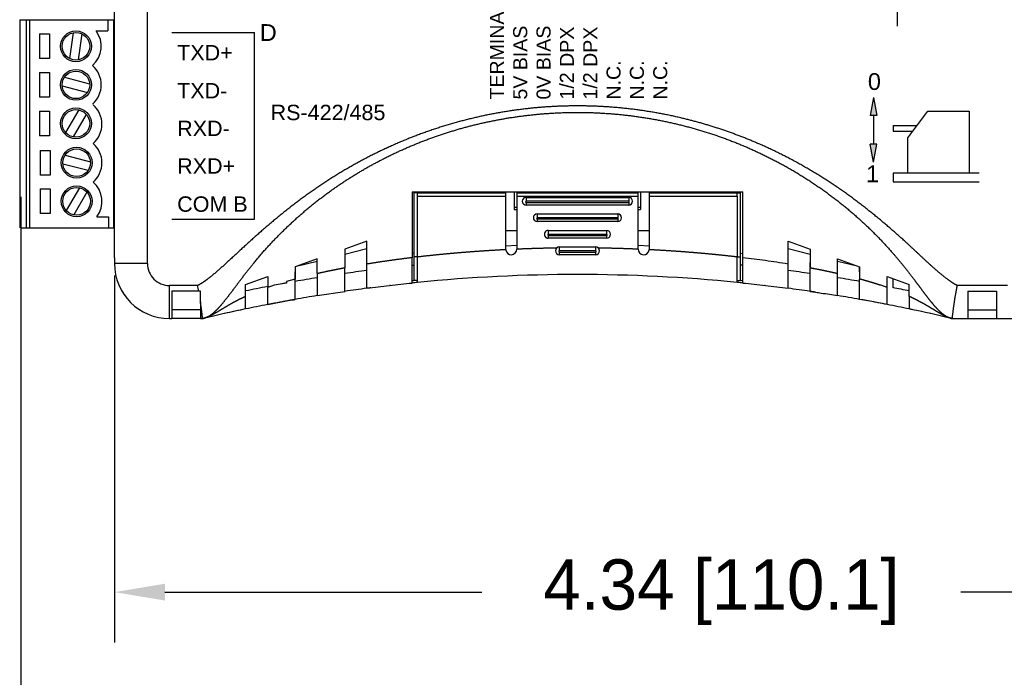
# Model space of a CAD drawing. Extents: x -358.8 to -343.8, y -84.1 to -74.5.
# Tile 3 of 5: x -351.5 to -348, y -80.8 to -78.4. Entities that reach past the tile are written whole.
import ezdxf

# ---------------------------------------------------------------- set-up
doc = ezdxf.new("R2010")
doc.units = 0
doc.linetypes.add('PHANTOM', pattern=[63.50000000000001, 31.75, -6.35, 6.35, -6.35, 6.35, -6.35])
doc.layers.get('0').update_dxf_attribs({"linetype": 'CONTINUOUS'})
doc.layers.add('DIMENSIONS', color=140, linetype='CONTINUOUS')
doc.layers.add('PRODUCT', color=7, linetype='CONTINUOUS')
doc.styles.add('MX_NOTE_STANDARD', font='txt.shx', dxfattribs={"bigfont": 'extfont.shx'})
doc.dimstyles.get("Standard").update_dxf_attribs({"dimtxt": 0.18, "dimasz": 0.18, "dimexe": 0.18, "dimexo": 0.0625, "dimgap": 0.09, "dimtad": 0, "dimtih": 1, "dimtoh": 1, "dimdec": 4, "dimzin": 0, "dimdsep": 46, "dimtxsty": 'Standard', "dimcen": 0.09, "dimadec": 0, "dimazin": 0, "dimtfac": 1, "dimtdec": 4, "dimtofl": 0, "dimtmove": 0, "dimatfit": 3, "dimfxl": 0, "dimtolj": 1, "dimtzin": 0, "dimarcsym": 0})

# ---------------------------------------------------------------- blocks, each defined once
blk = doc.blocks.new('*D9')
at = {"color": 0, "linetype": 'ByBlock'}
for p, q in [((-351.2008615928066, -79.31823347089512), (-351.2008615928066, -80.62922424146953)), ((-346.8662157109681, -80.05051694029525), (-346.8662157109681, -80.62922424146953)), ((-351.0208615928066, -80.44922424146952), (-349.8885386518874, -80.44922424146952)), ((-347.0462157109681, -80.44922424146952), (-348.1785386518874, -80.44922424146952))]:
    blk.add_line(p, q, dxfattribs=at)
for points in [[(-351.0208615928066, -80.41922424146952), (-351.0208615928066, -80.47922424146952), (-351.2008615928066, -80.44922424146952)], [(-347.0462157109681, -80.41922424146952), (-347.0462157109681, -80.47922424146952), (-346.8662157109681, -80.44922424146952)]]:
    blk.add_solid(points, dxfattribs=at)
at = {"color": 0, "linetype": 'ByBlock', "insert": (-349.0335386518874, -80.44922424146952), "char_height": 0.18, "attachment_point": 5}
blk.add_mtext('\\A1;4.34 [110.1]', dxfattribs=at)
blk = doc.blocks.new('*D10')
at = {"color": 0, "linetype": 'ByBlock'}
for p, q in [((-351.5355065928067, -79.03687378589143), (-351.5355065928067, -81.27656932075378)), ((-346.8662157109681, -80.11301694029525), (-346.8662157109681, -81.27656932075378)), ((-351.3555065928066, -81.09656932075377), (-350.1008611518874, -81.09656932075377)), ((-347.0462157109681, -81.09656932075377), (-348.3008611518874, -81.09656932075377))]:
    blk.add_line(p, q, dxfattribs=at)
for points in [[(-351.3555065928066, -81.06656932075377), (-351.3555065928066, -81.12656932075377), (-351.5355065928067, -81.09656932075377)], [(-347.0462157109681, -81.06656932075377), (-347.0462157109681, -81.12656932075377), (-346.8662157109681, -81.09656932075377)]]:
    blk.add_solid(points, dxfattribs=at)
at = {"color": 0, "linetype": 'ByBlock', "insert": (-349.2008611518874, -81.09656932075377), "char_height": 0.18, "attachment_point": 5}
blk.add_mtext('\\A1;4.67 [118.6]', dxfattribs=at)

msp = doc.modelspace()

# ---------------------------------------------------------------- hatches: boundary and pattern name
at = {"layer": 'PRODUCT', "linetype": 'Continuous'}
h = msp.add_hatch(color=256, dxfattribs=at)
h.paths.add_polyline_path([(-348.4900316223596, -78.74717058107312), (-348.4786791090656, -78.74717058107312), (-348.4900316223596, -78.68278727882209)])
h.paths.add_polyline_path([(-348.4900316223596, -78.6827872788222), (-348.5013841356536, -78.74717058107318), (-348.4900316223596, -78.74717058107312)])
h = msp.add_hatch(color=256, dxfattribs=at)
h.paths.add_polyline_path([(-348.4900316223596, -78.84897485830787), (-348.4786791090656, -78.84897485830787), (-348.4900316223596, -78.9133581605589)])
h.paths.add_polyline_path([(-348.4900316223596, -78.91335816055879), (-348.5013841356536, -78.84897485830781), (-348.4900316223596, -78.84897485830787)])

# ---------------------------------------------------------------- linework, layer by layer
for p, q in [((-351.2008615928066, -79.25573347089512), (-351.2008615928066, -76.18486730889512)), ((-348.4056074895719, -77.4272641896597), (-348.405607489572, -78.42832279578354)), ((-351.5392294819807, -78.40504105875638), (-351.2045844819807, -78.40504105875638)), ((-351.5392294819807, -78.40504105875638), (-351.5392294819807, -79.14786788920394)), ((-351.5156074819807, -78.40504105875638), (-351.5156074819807, -79.14786788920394)), ((-351.5037964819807, -78.40504105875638), (-351.5037964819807, -79.14786788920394)), ((-351.2242694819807, -78.40504105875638), (-351.2242694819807, -78.4444110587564)), ((-351.2045844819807, -78.40504105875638), (-351.2045844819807, -79.14786788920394)), ((-351.2665989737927, -78.4444110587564), (-351.2242694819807, -78.4444110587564)), ((-351.4683634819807, -78.45543465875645), (-351.4329304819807, -78.45543465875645)), ((-351.4683634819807, -78.45543465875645), (-351.4683634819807, -78.54361532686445)), ((-351.4329304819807, -78.45543465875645), (-351.4329304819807, -78.54361532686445)), ((-351.3606549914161, -78.54344345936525), (-351.3474064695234, -78.45113983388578)), ((-351.329478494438, -78.54791828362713), (-351.3162299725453, -78.4556146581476)), ((-351.4329304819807, -78.54361532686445), (-351.4683634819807, -78.54361532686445)), ((-351.4683634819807, -78.59322965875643), (-351.4683634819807, -78.6814103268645)), ((-351.4683634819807, -78.59322965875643), (-351.4329304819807, -78.59322965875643)), ((-351.4329304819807, -78.59322965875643), (-351.4329304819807, -78.6814103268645)), ((-351.379526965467, -78.61023281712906), (-351.2893454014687, -78.6339555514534)), ((-351.3875395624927, -78.64069256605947), (-351.2973579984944, -78.66441530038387)), ((-351.4329304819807, -78.6814103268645), (-351.4683634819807, -78.6814103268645)), ((-348.4900316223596, -78.68278727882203), (-348.5013841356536, -78.74717058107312)), ((-348.4900316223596, -78.68278727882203), (-348.4786791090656, -78.74717058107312)), ((-351.3285255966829, -78.72691609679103), (-351.3755561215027, -78.80743697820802)), ((-351.4683634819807, -78.73102465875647), (-351.4683634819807, -78.81920532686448)), ((-351.4683634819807, -78.73102465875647), (-351.4329304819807, -78.73102465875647)), ((-351.4329304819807, -78.73102465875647), (-351.4329304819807, -78.81920532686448)), ((-351.3013288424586, -78.74280113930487), (-351.3483593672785, -78.82332202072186)), ((-348.4786791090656, -78.74717058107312), (-348.5013841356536, -78.74717058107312)), ((-348.4900316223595, -78.74717058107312), (-348.4900316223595, -78.84897485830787)), ((-348.3668607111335, -78.82610825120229), (-348.2959578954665, -78.73096634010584)), ((-348.2959578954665, -78.73096634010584), (-348.1483246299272, -78.73096634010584)), ((-348.1483246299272, -78.73096634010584), (-348.1483246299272, -78.95231691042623)), ((-348.4202806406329, -78.78280819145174), (-348.334592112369, -78.78280819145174)), ((-348.4202806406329, -78.78280819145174), (-348.4202806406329, -78.80280819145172)), ((-351.4329304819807, -78.81920532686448), (-351.4683634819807, -78.81920532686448)), ((-348.4202806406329, -78.80280819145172), (-348.3494967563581, -78.80280819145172)), ((-348.3668607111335, -78.95231691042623), (-348.3668607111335, -78.82610825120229)), ((-351.4659347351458, -78.871471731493), (-351.4659347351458, -78.95965239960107)), ((-351.4659347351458, -78.871471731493), (-351.4305017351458, -78.871471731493)), ((-351.4305017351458, -78.871471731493), (-351.4305017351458, -78.95965239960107)), ((-348.4900316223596, -78.91335816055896), (-348.5013841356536, -78.84897485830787)), ((-348.4786791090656, -78.84897485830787), (-348.5013841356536, -78.84897485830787)), ((-348.4900316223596, -78.91335816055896), (-348.4786791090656, -78.84897485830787)), ((-351.3770982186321, -78.88847488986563), (-351.2869166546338, -78.91219762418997)), ((-351.3851108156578, -78.91893463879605), (-351.2949292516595, -78.94265737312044)), ((-351.4305017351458, -78.95965239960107), (-351.4659347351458, -78.95965239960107)), ((-348.1128253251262, -78.95231691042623), (-348.4202806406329, -78.95231691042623)), ((-348.4202806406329, -78.95231691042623), (-348.4202806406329, -78.98356691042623)), ((-351.4659347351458, -79.00926673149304), (-351.4659347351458, -79.09744739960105)), ((-351.4659347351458, -79.00926673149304), (-351.4305017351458, -79.00926673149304)), ((-351.4305017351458, -79.00926673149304), (-351.4305017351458, -79.09744739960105)), ((-351.3260968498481, -79.0051581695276), (-351.3731273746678, -79.08567905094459)), ((-348.4202806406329, -78.98356691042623), (-348.1128253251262, -78.98356691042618)), ((-351.2989000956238, -79.02104321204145), (-351.3459306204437, -79.10156409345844)), ((-350.137870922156, -79.01951299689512), (-348.956768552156, -79.01951299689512)), ((-350.137870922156, -79.01951299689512), (-350.137870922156, -79.25462779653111)), ((-350.129996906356, -79.25183120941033), (-350.129996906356, -79.02345000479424)), ((-350.1181858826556, -79.02345000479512), (-350.129996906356, -79.02345000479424)), ((-350.1181858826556, -79.02345000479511), (-349.8032252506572, -79.02345000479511)), ((-350.1181858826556, -79.03526102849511), (-350.1181858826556, -79.02345000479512)), ((-350.118185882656, -79.25228149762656), (-350.118185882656, -79.03526102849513)), ((-350.1181858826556, -79.03526102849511), (-349.8032252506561, -79.03526102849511)), ((-350.098500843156, -79.02346253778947), (-350.098500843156, -79.01952501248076)), ((-349.9729088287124, -79.01951299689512), (-349.9729088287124, -79.02345000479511)), ((-349.9217277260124, -79.01951299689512), (-349.9217277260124, -79.02345000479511)), ((-349.8729088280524, -79.01951299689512), (-349.8729088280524, -79.02345000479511)), ((-349.8217277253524, -79.01951299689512), (-349.8217277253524, -79.02345000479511)), ((-349.8032252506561, -79.03526102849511), (-349.8032252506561, -79.02345000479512)), ((-349.8032252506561, -79.22423740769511), (-349.8032252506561, -79.03526102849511)), ((-349.7729088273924, -79.01951299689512), (-349.7729088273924, -79.07463110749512)), ((-349.7638551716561, -79.02345000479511), (-349.3307843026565, -79.02345000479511)), ((-349.7638551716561, -79.02345000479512), (-349.7638551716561, -79.03526102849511)), ((-349.7638551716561, -79.03526102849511), (-349.7638551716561, -79.22423740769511)), ((-349.7638551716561, -79.03526102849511), (-349.3307843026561, -79.03526102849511)), ((-349.7441701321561, -79.01951299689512), (-349.7441701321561, -79.02345000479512)), ((-349.7303906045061, -79.03919803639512), (-349.364248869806, -79.03919803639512)), ((-349.3504693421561, -79.01951299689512), (-349.3504693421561, -79.02345000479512)), ((-349.3307843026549, -79.03526102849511), (-349.3307843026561, -79.02345000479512)), ((-349.3307843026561, -79.22423740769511), (-349.3307843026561, -79.03526102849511)), ((-349.3217277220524, -79.01951299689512), (-349.3217277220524, -79.07463110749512)), ((-349.2914142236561, -79.02345000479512), (-349.2914142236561, -79.03526102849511)), ((-349.2914142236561, -79.02345000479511), (-348.9764535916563, -79.02345000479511)), ((-349.2914142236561, -79.03526102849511), (-349.2914142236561, -79.22423740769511)), ((-349.2914142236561, -79.03526102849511), (-348.9764535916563, -79.03526102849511)), ((-349.2729088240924, -79.01951299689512), (-349.2729088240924, -79.02345000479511)), ((-349.2217277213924, -79.01951299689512), (-349.2217277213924, -79.02345000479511)), ((-349.1729088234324, -79.01951299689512), (-349.1729088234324, -79.02345000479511)), ((-349.1217277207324, -79.01951299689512), (-349.1217277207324, -79.02345000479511)), ((-348.9961357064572, -79.02346253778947), (-348.9961357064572, -79.01952501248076)), ((-348.9764535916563, -79.03526102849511), (-348.9764535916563, -79.02345000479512)), ((-348.9764535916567, -79.02345000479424), (-348.9646425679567, -79.02345000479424)), ((-348.9764535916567, -79.03526102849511), (-348.9764535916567, -79.25228115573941)), ((-348.9646425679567, -79.25183112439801), (-348.9646425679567, -79.02345000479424)), ((-348.956768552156, -79.25462744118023), (-348.956768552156, -79.01951299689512)), ((-349.7729088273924, -79.07463110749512), (-349.7729088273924, -79.08250512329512)), ((-349.7729088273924, -79.08250512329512), (-349.7638551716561, -79.08250512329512)), ((-349.364248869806, -79.06675709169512), (-349.7303906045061, -79.06675709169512)), ((-349.3307843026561, -79.08250512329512), (-349.3217277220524, -79.08250512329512)), ((-349.3217277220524, -79.07463110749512), (-349.3217277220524, -79.08250512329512)), ((-351.4305017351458, -79.09744739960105), (-351.4659347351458, -79.09744739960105)), ((-351.2641702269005, -79.10847099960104), (-351.2218407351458, -79.10847099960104)), ((-351.2218407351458, -79.10847099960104), (-351.2218407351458, -79.14784099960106)), ((-349.6910205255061, -79.09825315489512), (-349.4036189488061, -79.09825315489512)), ((-351.5368007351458, -79.14784099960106), (-351.2021557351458, -79.14784099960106)), ((-349.4036189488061, -79.12581221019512), (-349.6910205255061, -79.12581221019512)), ((-349.8032252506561, -79.15730827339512), (-349.7638551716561, -79.15730827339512)), ((-349.651650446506, -79.15730827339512), (-349.442989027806, -79.15730827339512)), ((-349.442989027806, -79.18486732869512), (-349.651650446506, -79.18486732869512)), ((-349.3307843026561, -79.15730827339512), (-349.2914142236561, -79.15730827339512)), ((-350.2992867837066, -79.19547357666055), (-350.3780269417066, -79.22369351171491)), ((-350.3780269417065, -79.24195394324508), (-350.2992867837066, -79.22226890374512)), ((-350.2992867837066, -79.27749975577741), (-350.2992867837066, -79.19547357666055)), ((-349.6122803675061, -79.21636339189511), (-349.4823591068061, -79.21636339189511)), ((-348.7953526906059, -79.19547357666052), (-348.716612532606, -79.22369351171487)), ((-348.7953526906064, -79.27749927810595), (-348.7953526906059, -79.19547357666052)), ((-348.7953526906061, -79.22226817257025), (-348.7166125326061, -79.24195321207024)), ((-351.2008615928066, -79.25573347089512), (-351.2008615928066, -79.27541851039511)), ((-350.3780269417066, -79.22369351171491), (-350.3780269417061, -79.29130500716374)), ((-350.137870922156, -79.34510139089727), (-350.137870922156, -79.25462779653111)), ((-350.129996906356, -79.33642206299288), (-350.129996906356, -79.25183120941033)), ((-350.118185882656, -79.3431093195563), (-350.118185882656, -79.25228149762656)), ((-349.8031243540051, -79.22622791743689), (-349.8032252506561, -79.22423740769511)), ((-349.7638551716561, -79.22423740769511), (-349.7638559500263, -79.22441246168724)), ((-349.4823591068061, -79.24392244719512), (-349.6122803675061, -79.24392244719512)), ((-349.3307835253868, -79.22441233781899), (-349.3307843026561, -79.22423740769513)), ((-349.2914142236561, -79.22423740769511), (-349.2915151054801, -79.2262277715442)), ((-348.9764535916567, -79.34310902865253), (-348.9764535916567, -79.25228115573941)), ((-348.9646425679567, -79.33642206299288), (-348.9646425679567, -79.25183112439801)), ((-348.956768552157, -79.34510108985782), (-348.956768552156, -79.25462744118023)), ((-348.716612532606, -79.22369351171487), (-348.7166125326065, -79.2913044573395)), ((-350.4764521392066, -79.25896843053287), (-350.5551922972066, -79.28718836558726)), ((-350.5551922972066, -79.28718836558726), (-350.5551922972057, -79.33102089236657)), ((-350.546491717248, -79.28407013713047), (-350.4764521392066, -79.26656024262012)), ((-350.4764521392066, -79.31161376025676), (-350.4764521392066, -79.25896843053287)), ((-350.3780269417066, -79.3749244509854), (-350.378026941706, -79.29130500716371)), ((-350.3780269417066, -79.30175487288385), (-350.3780269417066, -79.29222275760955)), ((-350.2992867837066, -79.36401779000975), (-350.2992867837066, -79.27749975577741)), ((-350.1378785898, -79.28178085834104), (-350.1300025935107, -79.28098442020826)), ((-348.9567608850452, -79.28178056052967), (-348.9646368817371, -79.28098412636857)), ((-348.7953526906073, -79.36401740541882), (-348.7953526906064, -79.27749927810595)), ((-348.7166125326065, -79.28880456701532), (-348.7166125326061, -79.27216058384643)), ((-348.7166125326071, -79.37492402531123), (-348.7166125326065, -79.2913044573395)), ((-348.6181873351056, -79.25896843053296), (-348.5394471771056, -79.28718836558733)), ((-348.6181873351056, -79.31161309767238), (-348.6181873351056, -79.25896843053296)), ((-348.6181873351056, -79.26655951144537), (-348.5481545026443, -79.28406771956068)), ((-348.6181873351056, -79.30572090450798), (-348.6181873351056, -79.28948120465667)), ((-348.5394471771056, -79.28718836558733), (-348.5394471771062, -79.33102010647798)), ((-348.5394471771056, -79.3053843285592), (-348.5394471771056, -79.28718836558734)), ((-350.7323576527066, -79.35068321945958), (-350.6536174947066, -79.32246328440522)), ((-350.6536174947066, -79.32246328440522), (-350.6536174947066, -79.36114669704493)), ((-350.6536174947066, -79.32246328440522), (-350.6536174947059, -79.32854088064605)), ((-350.5551922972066, -79.33039979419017), (-350.5551922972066, -79.30538495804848)), ((-350.4764521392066, -79.31161376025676), (-350.4764521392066, -79.39011860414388)), ((-348.6181873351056, -79.39011812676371), (-348.6181873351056, -79.31161309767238)), ((-348.5394471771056, -79.3053843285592), (-348.5394471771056, -79.32140053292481)), ((-348.4410219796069, -79.32246328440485), (-348.3622818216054, -79.35068321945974)), ((-348.4410219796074, -79.36114567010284), (-348.4410219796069, -79.32246328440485)), ((-350.7323576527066, -79.3928952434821), (-350.7323576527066, -79.35068321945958)), ((-350.6536174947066, -79.4218818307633), (-350.6536174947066, -79.36114669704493)), ((-350.5866883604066, -79.34518261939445), (-350.6303610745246, -79.35326593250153)), ((-350.5866883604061, -79.33981549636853), (-350.5866883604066, -79.34518261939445)), ((-350.5551922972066, -79.40353127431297), (-350.5551922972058, -79.3310208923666)), ((-350.216611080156, -79.35374724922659), (-350.216611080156, -79.35375297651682)), ((-350.118185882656, -79.33642206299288), (-350.129996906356, -79.33642206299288)), ((-348.9764535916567, -79.33642206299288), (-348.9646425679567, -79.33642206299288)), ((-348.878028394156, -79.35374150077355), (-348.878028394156, -79.35375263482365)), ((-348.5394471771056, -79.40353075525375), (-348.5394471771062, -79.33102010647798)), ((-348.4642755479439, -79.35326590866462), (-348.4685781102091, -79.35245404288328)), ((-348.4410219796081, -79.42188125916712), (-348.4410219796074, -79.36114567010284)), ((-348.4213340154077, -79.32951931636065), (-348.421334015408, -79.36155040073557)), ((-348.3622994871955, -79.35067688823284), (-348.3622818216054, -79.35068321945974)), ((-348.3622818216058, -79.39289388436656), (-348.3622818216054, -79.35068321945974)), ((-350.9961371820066, -79.37384370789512), (-350.9961371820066, -79.47226890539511)), ((-350.9001079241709, -79.37384370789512), (-350.9961371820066, -79.37384370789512)), ((-350.8937749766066, -79.37384370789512), (-350.9001079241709, -79.37384370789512)), ((-350.8937749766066, -79.41220180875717), (-350.8937749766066, -79.37384370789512)), ((-350.7323576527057, -79.4378407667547), (-350.7323576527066, -79.3928952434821)), ((-350.4764521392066, -79.39011860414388), (-350.3780269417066, -79.3749244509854)), ((-348.3622818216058, -79.39289388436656), (-348.3622818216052, -79.43784015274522)), ((-348.1536174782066, -79.37384370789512), (-348.0512552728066, -79.37384370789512)), ((-348.1536174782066, -79.37384370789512), (-348.1536174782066, -79.47226890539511)), ((-348.0512552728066, -79.37384370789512), (-348.0512552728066, -79.47226890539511)), ((-350.8937749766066, -79.41220180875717), (-350.8937749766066, -79.47226890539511)), ((-350.8937749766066, -79.44077284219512), (-350.9961371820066, -79.44077284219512)), ((-348.1536174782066, -79.44077284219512), (-348.0512552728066, -79.44077284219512)), ((-351.0040111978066, -79.47226890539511), (-350.9961371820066, -79.47226890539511)), ((-350.8937749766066, -79.47226890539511), (-350.9961371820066, -79.47226890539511)), ((-350.8937749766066, -79.47226890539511), (-350.8859009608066, -79.47226890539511)), ((-348.2087355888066, -79.47226890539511), (-348.1536174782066, -79.47226890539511)), ((-348.1536174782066, -79.47226890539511), (-348.0512552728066, -79.47226890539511)), ((-348.0512552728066, -79.47226890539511), (-347.9725151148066, -79.47226890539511))]:
    msp.add_line(p, q, dxfattribs=at)
at = {"layer": 'PRODUCT', "linetype": 'PHANTOM'}
for p, q in [((-351.0827513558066, -79.27541851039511), (-351.0827513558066, -76.16518226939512)), ((-349.7303906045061, -79.03919803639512), (-349.7303906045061, -79.05332539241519)), ((-349.364248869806, -79.03919803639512), (-349.364248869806, -79.05332539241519)), ((-349.7729088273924, -79.07463110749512), (-349.7638551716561, -79.07463110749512)), ((-349.364248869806, -79.05332539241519), (-349.7303906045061, -79.05332539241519)), ((-349.7303906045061, -79.0572624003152), (-349.7303906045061, -79.06675709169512)), ((-349.7303906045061, -79.0572624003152), (-349.364248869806, -79.0572624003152)), ((-349.364248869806, -79.0572624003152), (-349.364248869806, -79.06675709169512)), ((-349.3307843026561, -79.07463110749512), (-349.3217277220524, -79.07463110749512)), ((-349.6910205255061, -79.09825315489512), (-349.6910205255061, -79.11238051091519)), ((-349.4036189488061, -79.11238051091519), (-349.6910205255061, -79.11238051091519)), ((-349.6910205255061, -79.1163175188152), (-349.6910205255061, -79.12581221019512)), ((-349.6910205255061, -79.1163175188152), (-349.4036189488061, -79.1163175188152)), ((-349.4036189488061, -79.09825315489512), (-349.4036189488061, -79.11238051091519)), ((-349.4036189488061, -79.1163175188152), (-349.4036189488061, -79.12581221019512)), ((-349.651650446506, -79.15730827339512), (-349.651650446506, -79.17143562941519)), ((-349.442989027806, -79.17143562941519), (-349.651650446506, -79.17143562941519)), ((-349.651650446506, -79.17537263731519), (-349.651650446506, -79.18486732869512)), ((-349.651650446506, -79.17537263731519), (-349.442989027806, -79.17537263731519)), ((-349.442989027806, -79.15730827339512), (-349.442989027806, -79.17143562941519)), ((-349.442989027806, -79.17537263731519), (-349.442989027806, -79.18486732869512)), ((-349.7638608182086, -79.21174430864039), (-349.8032282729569, -79.21343638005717)), ((-349.6122803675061, -79.21636339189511), (-349.6122803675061, -79.2304907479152)), ((-349.4823591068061, -79.21636339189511), (-349.4823591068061, -79.2304907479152)), ((-349.291408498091, -79.21343636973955), (-349.3307710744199, -79.21174449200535)), ((-350.1300134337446, -79.23867744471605), (-350.1378884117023, -79.23954022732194)), ((-350.118185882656, -79.25183120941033), (-350.129996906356, -79.25183120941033)), ((-349.4823591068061, -79.2304907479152), (-349.6122803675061, -79.2304907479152)), ((-349.6122803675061, -79.23442775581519), (-349.6122803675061, -79.24392244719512)), ((-349.6122803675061, -79.23442775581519), (-349.4823591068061, -79.23442775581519)), ((-349.4823591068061, -79.23442775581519), (-349.4823591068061, -79.24392244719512)), ((-348.9764535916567, -79.25183112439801), (-348.9646425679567, -79.25183112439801)), ((-348.9646260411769, -79.23867712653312), (-348.9567510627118, -79.23953990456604)), ((-351.0827513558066, -79.27541851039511), (-351.2008615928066, -79.27541851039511)), ((-350.904029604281, -79.35415866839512), (-351.0040111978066, -79.35415866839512)), ((-351.0040111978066, -79.47226890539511), (-351.0040111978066, -79.35415866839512)), ((-350.6303610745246, -79.35326593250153), (-350.6536174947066, -79.36114669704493)), ((-350.5551922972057, -79.33102089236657), (-350.5866883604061, -79.33981549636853)), ((-348.4685781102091, -79.35245404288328), (-348.4685781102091, -79.35186696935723)), ((-348.4410219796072, -79.36114567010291), (-348.4642755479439, -79.35326590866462)), ((-348.0118851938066, -79.35415866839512), (-348.1906069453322, -79.35415866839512))]:
    msp.add_line(p, q, dxfattribs=at)
at = {"layer": 'PRODUCT', "color": 0, "linetype": 'Continuous'}
for p, q in [((-350.9961154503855, -78.44988582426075), (-350.7010153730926, -78.44988582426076)), ((-350.7010153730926, -79.11744434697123), (-350.7010153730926, -78.44988582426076)), ((-350.9961154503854, -79.11744434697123), (-350.7010153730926, -79.11744434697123))]:
    msp.add_line(p, q, dxfattribs=at)
at = {"layer": 'PRODUCT', "linetype": 'Continuous'}
for centre, radius in [((-351.3384424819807, -78.49952905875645), 0.055118), ((-351.3384424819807, -78.49952905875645), 0.04921250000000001), ((-351.3384424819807, -78.63732405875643), 0.055118), ((-351.3384424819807, -78.63732405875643), 0.04921250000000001), ((-351.3384424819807, -78.77511905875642), 0.055118), ((-351.3384424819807, -78.77511905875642), 0.04921250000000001), ((-351.3360137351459, -78.91556613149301), 0.055118), ((-351.3360137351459, -78.91556613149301), 0.04921250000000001), ((-351.3360137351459, -79.05336113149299), 0.055118), ((-351.3360137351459, -79.05336113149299), 0.04921250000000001)]:
    msp.add_circle(centre, radius, dxfattribs=at)
for centre, radius, start, end in [((-351.3384424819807, -78.49952905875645), 0.09055099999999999, 310.4590830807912, 37.49524978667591), ((-351.3384424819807, -78.63732405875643), 0.09055099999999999, 310.4590830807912, 49.5409169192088), ((-351.3360137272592, -78.77777114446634), 0.09055099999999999, 310.4590830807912, 49.5409169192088), ((-351.3360137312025, -78.91556613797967), 0.09055099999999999, 310.4590830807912, 49.5409169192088), ((-351.3360137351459, -79.05336113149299), 0.09055099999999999, 322.5112352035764, 49.5409169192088), ((-349.7303906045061, -79.05297756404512), 0.01377952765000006, 90, 270), ((-349.364248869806, -79.05297756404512), 0.01377952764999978, 270, 90), ((-349.6910205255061, -79.11203268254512), 0.01377952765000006, 90, 270), ((-349.4036189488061, -79.11203268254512), 0.01377952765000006, 270, 90), ((-349.651650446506, -79.17108780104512), 0.0137795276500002, 89.99999999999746, 270.0000000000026), ((-349.442989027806, -79.17108780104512), 0.01377952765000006, 270, 90), ((-349.6122803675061, -79.23014291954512), 0.01377952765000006, 90, 270), ((-349.4823591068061, -79.23014291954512), 0.01377952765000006, 270, 90), ((-349.783540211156, -79.2242374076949), 0.01968503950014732, 185.8035474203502, 359.4904766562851), ((-349.3110992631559, -79.22423740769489), 0.01968503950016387, 180.5091627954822, 354.1968794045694), ((-351.0040111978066, -79.27541851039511), 0.196850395, 180, 270), ((-349.5473182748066, -85.08250516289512), 5.830708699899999, 99.16927376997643, 99.95392500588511), ((-349.5473182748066, -85.08250516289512), 5.8307086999, 97.40989833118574, 98.1908752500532), ((-349.5473182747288, -85.08281076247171), 5.768020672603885, 84.32010169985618, 95.67992749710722), ((-349.5473182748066, -85.08250516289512), 5.830708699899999, 81.80915378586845, 82.59013065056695), ((-349.5473182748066, -85.08250516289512), 5.830708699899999, 80.04610417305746, 80.83075534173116), ((-351.6217130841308, -79.50736969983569), 0.7338550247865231, 10.48344740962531, 12.05060959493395), ((-349.5473182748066, -85.08250516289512), 5.8307086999, 100.9374166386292, 101.7265513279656), ((-349.5473182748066, -85.08250516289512), 5.830708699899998, 100.2679546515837, 100.4865302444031), ((-349.5473182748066, -85.08250516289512), 5.7677165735, 97.35473278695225, 97.49128731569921), ((-349.5470850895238, -85.08354512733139), 5.768782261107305, 97.358286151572, 97.49182666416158), ((-349.5470850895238, -85.08354512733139), 5.768782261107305, 96.66477920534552, 96.68107897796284), ((-349.5473182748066, -85.08250516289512), 5.7677165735, 96.66368403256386, 96.67532691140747), ((-349.5473182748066, -85.08250516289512), 5.7677165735, 96.63210767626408, 96.66368403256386), ((-349.5473182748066, -85.08266394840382), 5.767871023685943, 95.68007534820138, 95.87670951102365), ((-349.5473182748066, -85.08266394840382), 5.775745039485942, 95.7900611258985, 95.86862358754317), ((-349.5473182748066, -85.08266394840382), 5.767871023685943, 84.12331969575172, 84.3199538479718), ((-349.5473182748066, -85.08266394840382), 5.775745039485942, 84.13140557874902, 84.20996803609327), ((-349.5473182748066, -85.08250516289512), 5.767716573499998, 83.33634521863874, 83.3642684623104), ((-349.5477716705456, -85.08452722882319), 5.769788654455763, 83.3206725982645, 83.33421617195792), ((-349.5473182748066, -85.08250516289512), 5.7677165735, 83.32875486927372, 83.33634521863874), ((-349.5473182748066, -85.08250516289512), 5.830708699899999, 78.27347802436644, 78.86550257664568), ((-349.5473182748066, -85.08250516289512), 5.7677165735, 99.27029419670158, 100.0637624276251), ((-349.5473182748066, -85.08250516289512), 5.7677165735, 97.49128731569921, 98.28095656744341), ((-349.5473182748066, -85.08250516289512), 5.7677165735, 81.71907279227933, 82.50874198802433), ((-349.5477716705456, -85.08452722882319), 5.769788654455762, 81.51669822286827, 81.71791938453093), ((-349.5473182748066, -85.08250516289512), 5.7677165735, 81.51818985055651, 81.71907279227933), ((-349.5473182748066, -85.08250516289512), 5.7677165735, 79.93626707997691, 80.72973524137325), ((-349.5473182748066, -85.08250516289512), 5.7677165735, 101.058366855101, 101.8564722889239), ((-349.5473182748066, -85.08250516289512), 5.7677165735, 100.8100689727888, 101.058366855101), ((-349.5470850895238, -85.08354512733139), 5.768782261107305, 100.8104066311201, 101.0584606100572), ((-349.5470850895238, -85.08354512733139), 5.768782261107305, 100.0636043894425, 100.8104066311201), ((-349.5473182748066, -85.08250516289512), 5.7677165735, 100.0637624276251, 100.8100689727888), ((-349.5477716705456, -85.08452722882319), 5.769788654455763, 79.34731818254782, 79.93569052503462), ((-349.5473182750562, -85.08250516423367), 5.767716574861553, 78.94166274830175, 79.93626707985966), ((-349.5473182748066, -85.08250516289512), 5.7677165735, 79.34784303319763, 79.93626707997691), ((-349.5473182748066, -85.08250516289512), 5.7677165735, 78.94166274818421, 79.27797777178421), ((-349.5477716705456, -85.08452722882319), 5.769788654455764, 78.9415686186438, 79.27545168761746), ((-349.5473182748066, -85.08250516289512), 5.7677165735, 78.1435573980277, 78.94166274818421), ((-349.546929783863, -85.08423776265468), 5.769492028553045, 101.8567128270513, 103.4194330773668), ((-349.5473182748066, -85.08250516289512), 5.7677165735, 102.6221718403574, 102.6380729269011), ((-349.5470850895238, -85.08354512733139), 5.768782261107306, 102.622174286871, 102.6380729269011), ((-349.5473182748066, -85.08250516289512), 5.7677165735, 101.8564722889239, 102.6221718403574), ((-349.5470850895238, -85.08354512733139), 5.768782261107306, 101.8561949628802, 102.622174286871), ((-349.5477716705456, -85.08452722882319), 5.769788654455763, 78.00629514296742, 78.14388808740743), ((-349.5476066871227, -85.08379143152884), 5.769034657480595, 76.58050497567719, 78.14337880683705), ((-349.5473182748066, -85.08250516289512), 5.7677165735, 78.00743645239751, 78.1435573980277), ((-349.5477716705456, -85.08452722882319), 5.769788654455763, 77.3619418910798, 77.38668703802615), ((-349.5473182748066, -85.08250516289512), 5.767716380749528, 77.3619418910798, 77.3866685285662)]:
    msp.add_arc(centre, radius, start, end, dxfattribs=at)
at = {"layer": 'PRODUCT', "linetype": 'PHANTOM'}
for centre, radius, start, end in [((-349.7303906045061, -79.05529389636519), 0.001968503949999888, 90, 270), ((-349.364248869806, -79.05529389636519), 0.001968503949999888, 270, 90), ((-349.6910205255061, -79.1143490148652), 0.001968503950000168, 90, 270), ((-349.4036189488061, -79.1143490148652), 0.001968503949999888, 270, 90), ((-349.651650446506, -79.1734041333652), 0.001968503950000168, 89.99999999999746, 270.0000000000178), ((-349.442989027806, -79.1734041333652), 0.001968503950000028, 270, 90), ((-349.6122803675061, -79.2324592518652), 0.001968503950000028, 90, 270), ((-349.4823591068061, -79.2324592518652), 0.001968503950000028, 270, 90), ((-349.435736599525, -83.21592451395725), 3.990148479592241, 80.7645888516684, 83.10572451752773), ((-351.0040111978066, -79.27541851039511), 0.078740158, 180, 270)]:
    msp.add_arc(centre, radius, start, end, dxfattribs=at)
for points, start_tangent, end_tangent in [([(-348.1906069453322, -79.35415866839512), (-348.2026665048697, -79.3478239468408), (-348.2141017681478, -79.34032886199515), (-348.2251151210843, -79.33222609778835), (-348.2566265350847, -79.30701035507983), (-348.2870317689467, -79.28044339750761), (-348.3167611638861, -79.2530556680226), (-348.3462450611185, -79.22537760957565), (-348.3759138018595, -79.19793966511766), (-348.4284849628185, -79.151342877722), (-348.4823017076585, -79.10609720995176), (-348.5374532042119, -79.06249558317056), (-348.5940286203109, -79.02083091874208), (-348.6521171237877, -78.98139613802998), (-348.7118966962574, -78.94427508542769), (-348.7731843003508, -78.90957980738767), (-348.8358452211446, -78.87743930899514), (-348.8997447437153, -78.8479825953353), (-348.9532830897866, -78.82578684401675), (-349.0076216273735, -78.80547207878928), (-349.062659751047, -78.78708196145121), (-349.1182968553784, -78.77066015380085), (-349.1744323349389, -78.75625031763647), (-349.2422557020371, -78.74167187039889), (-349.3107059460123, -78.73000894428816), (-349.3795932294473, -78.72129323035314), (-349.4487277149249, -78.71555641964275), (-349.5058996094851, -78.71307746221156), (-349.5631776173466, -78.71262944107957), (-349.6204536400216, -78.7142100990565), (-349.6776195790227, -78.71781717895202), (-349.7345673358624, -78.72344842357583), (-349.8009395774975, -78.73261898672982), (-349.8669304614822, -78.74454889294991), (-349.9323720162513, -78.75919769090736), (-349.9970962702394, -78.77652492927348), (-350.0628607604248, -78.79712605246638), (-350.1277553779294, -78.82050239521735), (-350.1916182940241, -78.84656982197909), (-350.2542876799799, -78.87524419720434), (-350.314665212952, -78.90592872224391), (-350.3738161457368, -78.93902362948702), (-350.4316359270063, -78.9744007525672), (-350.488020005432, -79.01193192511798), (-350.5441492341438, -79.05246285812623), (-350.5988299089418, -79.09498982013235), (-350.6521625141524, -79.13922179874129), (-350.704247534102, -79.18486778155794), (-350.7548625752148, -79.23111010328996), (-350.8053406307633, -79.27750401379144), (-350.8258625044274, -79.29598490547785), (-350.8467585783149, -79.31404124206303), (-350.8682997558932, -79.33129845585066), (-350.879402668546, -79.3395302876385), (-350.8909193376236, -79.34717269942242), (-350.903045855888, -79.35370955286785), (-350.904029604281, -79.35415866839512)], (-0.9065639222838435, 0.4220685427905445), (-0.9116699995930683, -0.4109231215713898)), ([(-350.8859009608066, -79.4722689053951), (-350.8858992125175, -79.4722684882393), (-350.8738595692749, -79.4683458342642), (-350.8623864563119, -79.46256680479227), (-350.8514474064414, -79.45508559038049), (-350.8381945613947, -79.44350230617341), (-350.8253374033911, -79.43005414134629), (-350.8128035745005, -79.41535823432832), (-350.7951217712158, -79.39321159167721), (-350.7774460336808, -79.37018720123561), (-350.7596720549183, -79.34659492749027), (-350.7416955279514, -79.32274463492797), (-350.723412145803, -79.29894618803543), (-350.704717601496, -79.27550945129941), (-350.665560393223, -79.22960437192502), (-350.6243932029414, -79.18519807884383), (-350.5813328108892, -79.1424452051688), (-350.536495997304, -79.10150038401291), (-350.4899995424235, -79.06251824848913), (-350.4419602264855, -79.02565343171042), (-350.3941344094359, -78.99205470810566), (-350.3449628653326, -78.96036894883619), (-350.2945737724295, -78.93065227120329), (-350.2430953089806, -78.90296079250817), (-350.189201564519, -78.87667060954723), (-350.1342591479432, -78.85252987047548), (-350.0784025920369, -78.83058458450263), (-350.0217664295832, -78.81088076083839), (-349.9658669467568, -78.79384941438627), (-349.9093137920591, -78.77896346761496), (-349.8522327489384, -78.7662496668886), (-349.7947496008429, -78.75573475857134), (-349.7354929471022, -78.7472544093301), (-349.6759050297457, -78.7410891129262), (-349.6161220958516, -78.73724583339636), (-349.5562803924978, -78.7357315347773), (-349.4926870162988, -78.73667894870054), (-349.4291325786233, -78.74025478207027), (-349.3657804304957, -78.74645191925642), (-349.3027939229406, -78.7552632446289), (-349.2384235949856, -78.76706391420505), (-349.1745587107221, -78.78162283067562), (-349.1113758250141, -78.7989012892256), (-349.0490514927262, -78.81886058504), (-348.9893524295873, -78.84082653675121), (-348.9305767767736, -78.86530295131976), (-348.8728852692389, -78.89223249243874), (-348.8164386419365, -78.92155782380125), (-348.7596253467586, -78.95428603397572), (-348.7042653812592, -78.9895373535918), (-348.6505422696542, -79.02722705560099), (-348.5986395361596, -79.06727041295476), (-348.5516040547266, -79.10705678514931), (-348.5063125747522, -79.14889256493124), (-348.4628972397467, -79.19262478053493), (-348.4214901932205, -79.23810046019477), (-348.3950911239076, -79.26924689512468), (-348.369520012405, -79.30097105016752), (-348.3447086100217, -79.3330517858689), (-348.3298239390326, -79.35288189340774), (-348.3150740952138, -79.37269453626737), (-348.300364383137, -79.39213499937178), (-348.2856001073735, -79.41084856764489), (-348.2706865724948, -79.42848052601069), (-348.2595332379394, -79.440434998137), (-348.248047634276, -79.45113153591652), (-348.2361788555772, -79.46012531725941), (-348.2228657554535, -79.46746673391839), (-348.2087373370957, -79.4722684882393), (-348.2087355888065, -79.47226890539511)], (0.9726963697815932, 0.2320813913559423), (0.9726963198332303, -0.2320816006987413)), ([(-349.6220089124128, -79.22038429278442), (-349.657476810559, -79.22102194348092), (-349.6929396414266, -79.22190578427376), (-349.7284022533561, -79.22303603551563), (-349.7638559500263, -79.22441246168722)], (-0.9998947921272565, -0.01450533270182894), (-0.9991065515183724, -0.04226226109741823)), ([(-349.3307835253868, -79.22441233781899), (-349.3662303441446, -79.22303617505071), (-349.4016860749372, -79.22190609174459), (-349.4371558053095, -79.22102202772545), (-349.4726306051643, -79.22038424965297)], (-0.9991065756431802, 0.04226169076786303), (-0.9998948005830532, 0.01450474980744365)), ([(-350.137870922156, -79.2546277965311), (-350.178302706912, -79.25972629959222), (-350.2186808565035, -79.2652373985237), (-350.2590153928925, -79.27116279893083), (-350.2992867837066, -79.2774997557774)], (-0.9927684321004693, -0.1200451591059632), (-0.9870382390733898, -0.1604852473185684)), ([(-349.8031243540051, -79.22622791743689), (-349.8340071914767, -79.22787092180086), (-349.8648793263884, -79.22970626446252), (-349.8957391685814, -79.23173360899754), (-349.9265856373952, -79.23395466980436), (-349.9574371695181, -79.23637322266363), (-349.9882725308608, -79.2389898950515), (-350.0190897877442, -79.24180704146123), (-350.0498876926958, -79.24482888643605), (-350.084050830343, -79.24842729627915), (-350.118185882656, -79.25228149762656)], (-0.9987488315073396, -0.05000771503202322), (-0.9932608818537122, -0.1159000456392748)), ([(-348.9764535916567, -79.25228115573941), (-349.007761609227, -79.24873556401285), (-349.0390934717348, -79.2454058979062), (-349.0704481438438, -79.24229291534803), (-349.1018231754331, -79.23939252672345), (-349.1332401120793, -79.23669805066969), (-349.1646740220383, -79.23420954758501), (-349.1961237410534, -79.23192525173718), (-349.2275875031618, -79.2298426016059), (-349.2595455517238, -79.22793216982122), (-349.2915151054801, -79.2262277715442)], (-0.9932568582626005, 0.1159345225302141), (-0.9987487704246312, 0.05000893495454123)), ([(-350.3780269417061, -79.29130500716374), (-350.4016648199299, -79.29584056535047), (-350.4252628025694, -79.30058081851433), (-350.4488246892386, -79.30552412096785), (-350.4723393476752, -79.31068584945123), (-350.4743959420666, -79.3111489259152), (-350.4764521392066, -79.31161376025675)], (-0.9829107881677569, -0.1840825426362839), (-0.9752952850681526, -0.220905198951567)), ([(-348.6181873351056, -79.31161309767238), (-348.6427168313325, -79.30619754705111), (-348.66729539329, -79.30100794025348), (-348.6919317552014, -79.29604264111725), (-348.7166125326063, -79.29130445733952)], (-0.9754826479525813, 0.2200763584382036), (-0.9829238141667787, 0.1840129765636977)), ([(-348.4685781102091, -79.35186696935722), (-348.4861901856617, -79.34632649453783), (-348.5038702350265, -79.34100567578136), (-348.5216277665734, -79.33590199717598), (-348.5394471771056, -79.33102010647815)], (-0.9520258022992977, 0.3060177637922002), (-0.9660874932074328, 0.2582149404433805)), ([(-350.7323576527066, -79.3928952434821), (-350.7455608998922, -79.39920161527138), (-350.7586372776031, -79.40576856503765), (-350.7715647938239, -79.41258430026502), (-350.7843533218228, -79.41965623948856), (-350.7927588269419, -79.42448402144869), (-350.8011144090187, -79.42939781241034), (-350.8093768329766, -79.43433504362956), (-350.8176228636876, -79.43929958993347), (-350.8257227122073, -79.44416894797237), (-350.8338485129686, -79.44899497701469), (-350.8401584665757, -79.45266201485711), (-350.8465239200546, -79.45623178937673), (-350.8527643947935, -79.45954890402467), (-350.8591020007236, -79.462676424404), (-350.8655241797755, -79.46554656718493), (-350.8720719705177, -79.46811714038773), (-350.8787011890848, -79.47032210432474), (-350.8854400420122, -79.47215802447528), (-350.8856704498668, -79.4722136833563), (-350.8859009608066, -79.47226890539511)], (-0.9065855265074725, -0.4220221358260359), (-0.9727018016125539, -0.2320586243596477)), ([(-348.2087355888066, -79.47226890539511), (-348.2089661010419, -79.47221368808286), (-348.2091965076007, -79.47215802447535), (-348.2162231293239, -79.47022776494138), (-348.2231298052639, -79.46789627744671), (-348.2300194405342, -79.46515179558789), (-348.2367720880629, -79.46208687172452), (-348.2439143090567, -79.45849046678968), (-348.2509394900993, -79.45466923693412), (-348.2581212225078, -79.45055804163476), (-348.2652462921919, -79.44634990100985), (-348.272940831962, -79.44173851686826), (-348.2806253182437, -79.43711041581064), (-348.2884306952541, -79.43242505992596), (-348.2962575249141, -79.42777563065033), (-348.3041648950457, -79.42315856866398), (-348.3121186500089, -79.41862193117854), (-348.3244645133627, -79.41183320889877), (-348.3369393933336, -79.4052835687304), (-348.3495514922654, -79.39896710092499), (-348.3622818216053, -79.3928938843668)], (-0.9727081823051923, 0.2320318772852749), (-0.9066462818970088, 0.4218915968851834))]:
    msp.add_spline(points, degree=3, dxfattribs=dict(at, start_tangent=start_tangent, end_tangent=end_tangent))
at = {"layer": 'PRODUCT', "linetype": 'Continuous'}
for points, start_tangent, end_tangent in [([(-350.2992867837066, -79.36401779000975), (-350.2589912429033, -79.3588633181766), (-350.2186601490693, -79.3539927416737), (-350.17828107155, -79.3494047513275), (-350.137870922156, -79.34510139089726)], (0.9914647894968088, 0.1303747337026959), (0.9947443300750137, 0.1023900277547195)), ([(-348.956768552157, -79.3451010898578), (-348.9163677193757, -79.34940340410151), (-348.8759979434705, -79.35399021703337), (-348.8356575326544, -79.3588617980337), (-348.7953526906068, -79.36401740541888)], (0.9947443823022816, -0.1023895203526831), (0.9914648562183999, -0.1303742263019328)), ([(-348.2087355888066, -79.4722689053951), (-348.2086919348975, -79.4718962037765), (-348.2086481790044, -79.47152351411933), (-348.2085179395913, -79.47041961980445), (-348.2083869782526, -79.46931581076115), (-348.2081707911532, -79.46750209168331), (-348.2079535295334, -79.46568850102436), (-348.2076504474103, -79.46317339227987), (-348.2073450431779, -79.46065856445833), (-348.2069548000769, -79.45747675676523), (-348.2065602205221, -79.45429548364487), (-348.2060846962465, -79.45050819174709), (-348.2056029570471, -79.44672168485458), (-348.2050385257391, -79.4423482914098), (-348.2044649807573, -79.43797608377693), (-348.2038101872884, -79.4330755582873), (-348.2031422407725, -79.42817680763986), (-348.2023988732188, -79.42284300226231), (-348.2016381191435, -79.41751164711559), (-348.2007959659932, -79.41175843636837), (-348.1999302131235, -79.40600873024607), (-348.1989858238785, -79.399928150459), (-348.1980099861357, -79.39385253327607), (-348.196962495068, -79.38756135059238), (-348.1958744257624, -79.38127706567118), (-348.1946844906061, -79.3746896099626), (-348.1934419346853, -79.36811185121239), (-348.1921257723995, -79.36145883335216), (-348.1907475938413, -79.35481845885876), (-348.1906773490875, -79.35448854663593), (-348.1906069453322, -79.35415866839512)], (0.1162102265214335, 0.9932246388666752), (0.2089529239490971, 0.9779257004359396)), ([(-348.7166125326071, -79.37492402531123), (-348.6966062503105, -79.37787164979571), (-348.6766103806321, -79.38088940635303), (-348.6473869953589, -79.38542888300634), (-348.6181873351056, -79.39011812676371)], (0.98957377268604, -0.144026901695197), (0.9869394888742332, -0.161091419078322)), ([(-350.8859009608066, -79.4722689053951), (-350.8859446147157, -79.47189620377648), (-350.8859883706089, -79.47152351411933), (-350.8861186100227, -79.47041961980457), (-350.8862495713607, -79.46931581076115), (-350.8864657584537, -79.4675020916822), (-350.88668302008, -79.46568850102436), (-350.8869861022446, -79.46317339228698), (-350.8872915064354, -79.46065856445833), (-350.8876817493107, -79.45747675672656), (-350.8880763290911, -79.45429548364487), (-350.8885518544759, -79.45050819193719), (-350.889033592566, -79.44672168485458), (-350.8895980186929, -79.4423482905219), (-350.8901715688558, -79.43797608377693), (-350.8908263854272, -79.43307556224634), (-350.8914943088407, -79.42817680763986), (-350.8922375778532, -79.4228429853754), (-350.8929984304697, -79.41751164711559), (-350.8933844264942, -79.41485639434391), (-350.8937749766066, -79.41220180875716)], (-0.1162102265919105, 0.993224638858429), (-0.1463885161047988, 0.9892271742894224)), ([(-350.6536174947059, -79.42188183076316), (-350.6290760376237, -79.41714069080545), (-350.6045142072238, -79.41250593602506), (-350.5798629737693, -79.40796501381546), (-350.5551922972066, -79.40353127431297)], (0.9814323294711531, 0.1918087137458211), (0.9846138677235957, 0.1747441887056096))]:
    msp.add_spline(points, degree=3, dxfattribs=dict(at, start_tangent=start_tangent, end_tangent=end_tangent))

# ---------------------------------------------------------------- texts
at = {"layer": 'PRODUCT', "linetype": 'Continuous', "insert": (-349.8601659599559, -78.68979698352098), "char_height": 0.05, "attachment_point": 1, "rotation": 90, "style": 'MX_NOTE_STANDARD'}
msp.add_mtext('\\fArial|b0|i0|c0|p34;TERMINATE\\P5V BIAS\\P0V BIAS\\P1/2 DPX\\P1/2 DPX\\PN.C.\\PN.C.\\PN.C.', dxfattribs=at)
at = {"layer": 'PRODUCT', "linetype": 'Continuous', "attachment_point": 1, "style": 'MX_NOTE_STANDARD'}
for s, insert, char_height in [('\\fArial|b0|i0|c0|p34;D', (-350.6816596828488, -78.42060263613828), 0.06), ('\\fArial|b0|i0|c0|p34;TXD+', (-350.9767882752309, -78.49488278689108), 0.055), ('\\fArial|b0|i0|c0|p34;0', (-348.5101229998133, -78.59555860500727), 0.06), ('\\fArial|b0|i0|c0|p34;TXD-', (-350.9767882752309, -78.63088278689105), 0.055), ('\\fArial|b0|i0|c0|p34;RS-422/485', (-350.6430800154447, -78.70845454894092), 0.055), ('\\fArial|b0|i0|c0|p34;RXD-', (-350.9767882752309, -78.76538278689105), 0.055), ('\\fArial|b0|i0|c0|p34;RXD+', (-350.9767882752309, -78.89968278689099), 0.055), ('\\fArial|b0|i0|c0|p34;1', (-348.5167585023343, -78.92497445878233), 0.06), ('\\fArial|b0|i0|c0|p34;COM B', (-350.9767882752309, -79.03568278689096), 0.055)]:
    msp.add_mtext(s, dxfattribs=dict(at, insert=insert, char_height=char_height))

# ---------------------------------------------------------------- dimensions: what is measured, and where the dimension line sits
at = {"layer": 'DIMENSIONS', "linetype": 'Continuous'}
for base, p1, p2, picture, middle in [((-346.8662157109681, -81.09656932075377), (-351.5355065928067, -78.97437378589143), (-346.8662157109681, -80.05051694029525), '*D10', (-349.2008611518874, -81.09656932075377)), ((-346.8662157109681, -80.44922424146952), (-351.2008615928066, -79.25573347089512), (-346.8662157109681, -79.98801694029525), '*D9', (-349.0335386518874, -80.44922424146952))]:
    dim = msp.add_linear_dim(base=base, p1=p1, p2=p2, dimstyle='Standard', override={"dimdec": 2}, dxfattribs=at)
    dim.commit()
    dim.dimension.update_dxf_attribs({"geometry": picture, "text_midpoint": middle})

doc.saveas('drawing.dxf')
